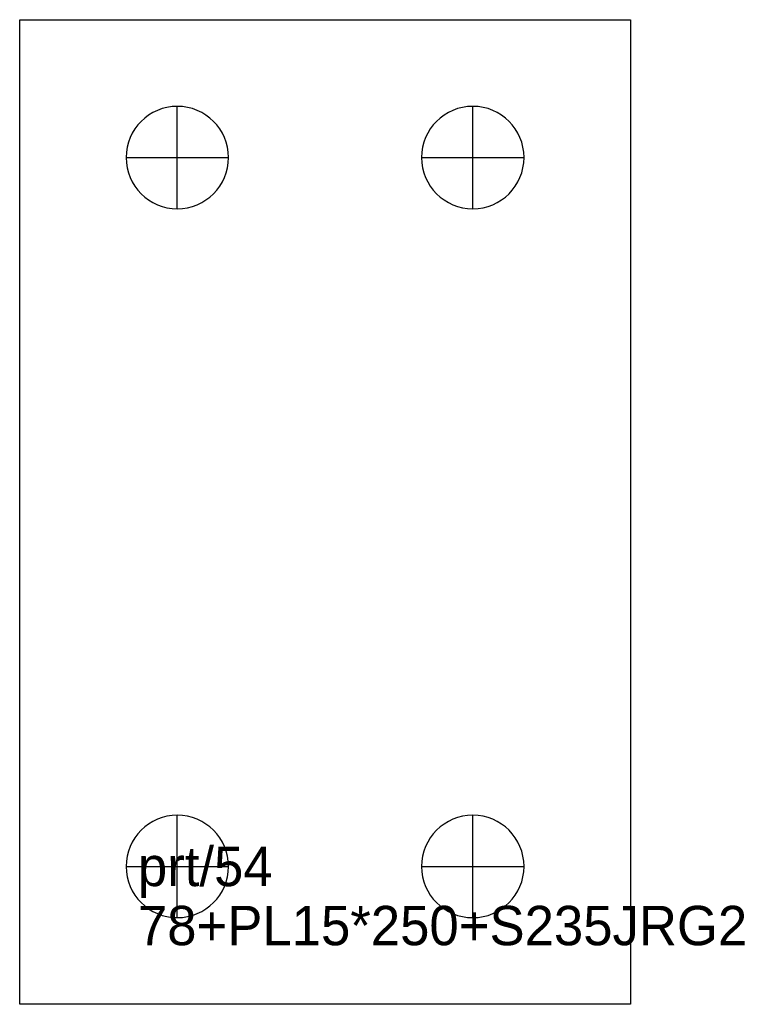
# Model space of a CAD drawing. Extents: x 0 to 184, y 0 to 250.
import ezdxf

# ---------------------------------------------------------------- set-up
doc = ezdxf.new("R2010")
doc.units = 0
for name, color, linetype in [('27', 7, 'CONTINUOUS'), ('CUT', 7, 'CONTINUOUS'), ('SCRIBE', 3, 'CONTINUOUS'), ('TEXT', 7, 'CONTINUOUS')]:
    doc.layers.add(name, color=color, linetype=linetype)

msp = doc.modelspace()

# ---------------------------------------------------------------- linework, layer by layer
at = {"layer": '27', "color": 7, "linetype": 'CONTINUOUS'}
for p, q in [((40, 202), (40, 228)), ((115, 202), (115, 228)), ((27, 215), (53, 215)), ((102, 215), (128, 215)), ((40, 22), (40, 48)), ((115, 22), (115, 48)), ((27, 35), (53, 35)), ((102, 35), (128, 35))]:
    msp.add_line(p, q, dxfattribs=at)
for points in [[(40, 228, 1), (40, 202, 1)], [(115, 228, 1), (115, 202, 1)], [(40, 48, 1), (40, 22, 1)], [(115, 48, 1), (115, 22, 1)]]:
    msp.add_lwpolyline(points, format="xyb", close=True, dxfattribs=at)
at = {"layer": 'CUT', "color": 7, "linetype": 'CONTINUOUS'}
msp.add_lwpolyline([(0, 0), (0, 250), (155, 250), (155, 0)], close=True, dxfattribs=at)

# ---------------------------------------------------------------- texts
at = {"layer": 'SCRIBE', "color": 3}
msp.add_text('prt/54', height=10, dxfattribs=at).set_placement((30, 30))
at = {"layer": 'TEXT', "color": 7}
msp.add_text('78+PL15*250+S235JRG2', height=10, dxfattribs=at).set_placement((30, 15))

doc.saveas('drawing.dxf')
